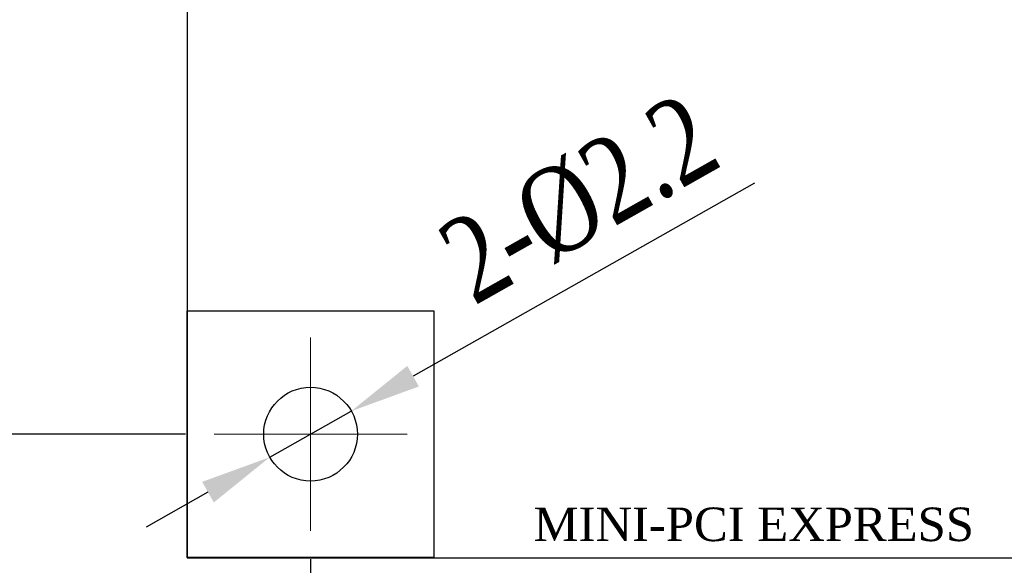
# Model space of a CAD drawing. Header units: millimetres. Extents: x 861 to 1254, y -31 to 249.
# Tile 37 of 49: x 1101 to 1136, y 120 to 139. Entities that reach past the tile are written whole.
import ezdxf
from ezdxf.enums import TextEntityAlignment as Align

# ---------------------------------------------------------------- set-up
doc = ezdxf.new("R2010")
doc.units = ezdxf.units.MM
doc.header["$LTSCALE"] = 32.67
doc.header["$PDMODE"] = 3
doc.header["$PDSIZE"] = 0.3125
doc.linetypes.add('CENTER', pattern=[0.6, 0.375, -0.075, 0.075, -0.075])
doc.layers.get('0').update_dxf_attribs({"linetype": 'CONTINUOUS'})
doc.layers.get('Defpoints').update_dxf_attribs({"linetype": 'CONTINUOUS'})
doc.layers.add('中心線2', color=1, linetype='CENTER', lineweight=15)
doc.layers.add('尺寸標柱線', color=3, linetype='CONTINUOUS', lineweight=15)
doc.styles.get("Standard").update_dxf_attribs({"font": 'times.ttf', "width": 0.8})
doc.dimstyles.new('ISO-25(2)', dxfattribs={"dimtxt": 3, "dimasz": 2.5, "dimexe": 1, "dimexo": 1, "dimgap": 1, "dimtad": 1, "dimlfac": 0.666667, "dimdsep": 46, "dimtxsty": 'Standard', "dimcen": 2.5, "dimclrd": 3, "dimclre": 3, "dimclrt": 2, "dimadec": 0, "dimazin": 2, "dimtfac": 1, "dimtmove": 0, "dimatfit": 3, "dimfxl": 0, "dimarcsym": 0})

# ---------------------------------------------------------------- blocks, each defined once
blk = doc.blocks.new('*D274')
at = {"layer": 'Defpoints', "color": 0}
for p in [(1069.251, 124.776), (1107.852, 124.776), (1229.356, 94.342)]:
    blk.add_point(p, dxfattribs=at)
at = {"layer": '尺寸標柱線', "color": 3, "lineweight": -2}
blk.add_line((1106.852, 124.776), (1060.506, 124.776), dxfattribs=at)
at = {"layer": '尺寸標柱線', "color": 2, "insert": (1064.379, 127.306), "char_height": 3, "attachment_point": 5}
blk.add_mtext('20.29', dxfattribs=at)
blk = doc.blocks.new('*D275')
at = {"layer": 'Defpoints', "color": 0}
for p in [(1069.695, 161.076), (1107.852, 161.076), (1229.356, 94.342)]:
    blk.add_point(p, dxfattribs=at)
at = {"layer": '尺寸標柱線', "color": 3, "lineweight": -2}
blk.add_line((1106.852, 161.076), (1060.929, 161.076), dxfattribs=at)
at = {"layer": '尺寸標柱線', "color": 2, "insert": (1064.812, 163.606), "char_height": 3, "attachment_point": 5}
blk.add_mtext('44.49', dxfattribs=at)
blk = doc.blocks.new('*D276')
at = {"layer": 'Defpoints', "color": 0}
for p in [(1067.625, 170.542), (1090.701, 170.542), (1229.356, 94.342)]:
    blk.add_point(p, dxfattribs=at)
at = {"layer": '尺寸標柱線', "color": 3, "lineweight": -2}
blk.add_line((1089.701, 170.542), (1060.797, 170.542), dxfattribs=at)
at = {"layer": '尺寸標柱線', "color": 2, "insert": (1063.711, 173.072), "char_height": 3, "attachment_point": 5}
blk.add_mtext('50.8', dxfattribs=at)
blk = doc.blocks.new('*D277')
at = {"layer": 'Defpoints', "color": 0}
for p in [(1094.101, 182.289), (1094.101, 173.942), (1229.356, 94.342)]:
    blk.add_point(p, dxfattribs=at)
at = {"layer": '尺寸標柱線', "color": 3, "lineweight": -2}
blk.add_line((1094.101, 174.942), (1094.101, 190.965), dxfattribs=at)
at = {"layer": '尺寸標柱線', "color": 2, "insert": (1091.571, 187.127), "char_height": 3, "attachment_point": 5, "rotation": 90}
blk.add_mtext('90.17', dxfattribs=at)
blk = doc.blocks.new('*D278')
at = {"layer": 'Defpoints', "color": 0}
for p in [(1111.252, 182.109), (1111.252, 164.476), (1229.356, 94.342)]:
    blk.add_point(p, dxfattribs=at)
at = {"layer": '尺寸標柱線', "color": 3, "lineweight": -2}
blk.add_line((1111.252, 165.476), (1111.252, 190.828), dxfattribs=at)
at = {"layer": '尺寸標柱線', "color": 2, "insert": (1108.722, 186.968), "char_height": 3, "attachment_point": 5, "rotation": 90}
blk.add_mtext('78.74', dxfattribs=at)
blk = doc.blocks.new('*D279')
at = {"layer": 'Defpoints', "color": 0}
for p in [(1130.296, 182.168), (1130.296, 151.082), (1229.356, 94.342)]:
    blk.add_point(p, dxfattribs=at)
at = {"layer": '尺寸標柱線', "color": 3, "lineweight": -2}
blk.add_line((1130.296, 152.082), (1130.296, 190.866), dxfattribs=at)
at = {"layer": '尺寸標柱線', "color": 2, "insert": (1127.766, 187.017), "char_height": 3, "attachment_point": 5, "rotation": 90}
blk.add_mtext('66.04', dxfattribs=at)
blk = doc.blocks.new('*D280')
at = {"layer": 'Defpoints', "color": 0}
for p in [(1069.674, 147.682), (1126.896, 147.682), (1229.356, 94.342)]:
    blk.add_point(p, dxfattribs=at)
at = {"layer": '尺寸標柱線', "color": 3, "lineweight": -2}
blk.add_line((1125.896, 147.682), (1060.981, 147.682), dxfattribs=at)
at = {"layer": '尺寸標柱線', "color": 2, "insert": (1064.828, 150.212), "char_height": 3, "attachment_point": 5}
blk.add_mtext('35.56', dxfattribs=at)
blk = doc.blocks.new('*D281')
at = {"layer": 'Defpoints', "color": 0}
for p in [(1111.252, 121.376), (1229.356, 94.342), (1111.252, 79.742)]:
    blk.add_point(p, dxfattribs=at)
at = {"layer": '尺寸標柱線', "color": 3, "lineweight": -2}
blk.add_line((1111.252, 120.376), (1111.252, 71.023), dxfattribs=at)
at = {"layer": '尺寸標柱線', "color": 2, "insert": (1108.722, 74.883), "char_height": 3, "attachment_point": 5, "rotation": 90}
blk.add_mtext('78.74', dxfattribs=at)
blk = doc.blocks.new('*D389')
at = {"layer": 'Defpoints', "color": 0}
for p in [(1112.688, 125.587), (1109.815, 123.964)]:
    blk.add_point(p, dxfattribs=at)
at = {"layer": '尺寸標柱線', "color": 3, "linetype": 'ByBlock', "lineweight": -2}
for p, q in [((1126.896, 133.615), (1114.865, 126.817)), ((1109.815, 123.964), (1112.688, 125.587)), ((1107.639, 122.734), (1105.462, 121.504))]:
    blk.add_line(p, q, dxfattribs=at)
at = {"layer": '尺寸標柱線', "color": 3}
for points in [[(1114.66, 127.18), (1115.07, 126.455), (1112.688, 125.587)], [(1107.434, 123.097), (1107.844, 122.372), (1109.815, 123.964)]]:
    blk.add_solid(points, dxfattribs=at)
at = {"layer": '尺寸標柱線', "color": 2, "insert": (1120.724, 133.034), "char_height": 3, "attachment_point": 5, "rotation": 29.4676}
blk.add_mtext('2-%%c2.2', dxfattribs=at)

msp = doc.modelspace()

# ---------------------------------------------------------------- linework, layer by layer
msp.add_lwpolyline([(1190.977, 120.426), (1190.977, 165.426), (1106.902, 165.426), (1106.902, 120.426), (1175.677, 120.426)])
msp.add_lwpolyline([(1115.595, 120.432), (1106.909, 120.432), (1106.909, 129.119), (1115.595, 129.119)], close=True)
at = {"color": 7, "linetype": 'Continuous'}
msp.add_circle((1111.252, 124.776), 1.65, dxfattribs=at)
at = {"layer": '中心線2'}
for p, q in [((1111.252, 121.376), (1111.252, 128.176)), ((1107.852, 124.776), (1114.652, 124.776))]:
    msp.add_line(p, q, dxfattribs=at)

# ---------------------------------------------------------------- texts
msp.add_text('MINI-PCI EXPRESS', height=1.1811).set_placement((1126.867, 121.012), align=Align.CENTER)
msp.add_text('MINI-PCI EXPRESS', height=1.1811).set_placement((1126.867, 121.012), align=Align.CENTER)

# ---------------------------------------------------------------- dimensions: what is measured, and where the dimension line sits
at = {"layer": '尺寸標柱線'}
for feature_location, offset, dtype, picture, middle in [((1094.101, 173.942), (0, 8.348), 1, '*D277', (1091.571, 187.127)), ((1111.252, 164.476), (0, 17.633), 1, '*D278', (1108.722, 186.968)), ((1130.296, 151.082), (0, 31.086), 1, '*D279', (1127.766, 187.017)), ((1090.701, 170.542), (-23.076, 0), 0, '*D276', (1063.711, 173.072)), ((1107.852, 161.076), (-38.157, 0), 0, '*D275', (1064.812, 163.606)), ((1126.896, 147.682), (-57.222, 0), 0, '*D280', (1064.828, 150.212)), ((1107.852, 124.776), (-38.601, 0), 0, '*D274', (1064.379, 127.306)), ((1111.252, 121.376), (0, -41.633), 1, '*D281', (1108.722, 74.883))]:
    dim = msp.add_ordinate_dim(feature_location=feature_location, offset=offset, dtype=dtype, origin=(1229.356, 94.342), dimstyle='ISO-25(2)', dxfattribs=at)
    dim.commit()
    dim.dimension.update_dxf_attribs({"geometry": picture, "text_midpoint": middle})
dim = msp.add_diameter_dim_2p(p1=(1109.815, 123.964), p2=(1112.688, 125.587), dimstyle='ISO-25(2)', override={"dimpost": '2-%%c<>', "dimarcsym": 1}, dxfattribs=at)
dim.commit()
dim.dimension.update_dxf_attribs({"geometry": '*D389', "text_midpoint": (1120.724, 133.034)})

doc.saveas('drawing.dxf')
